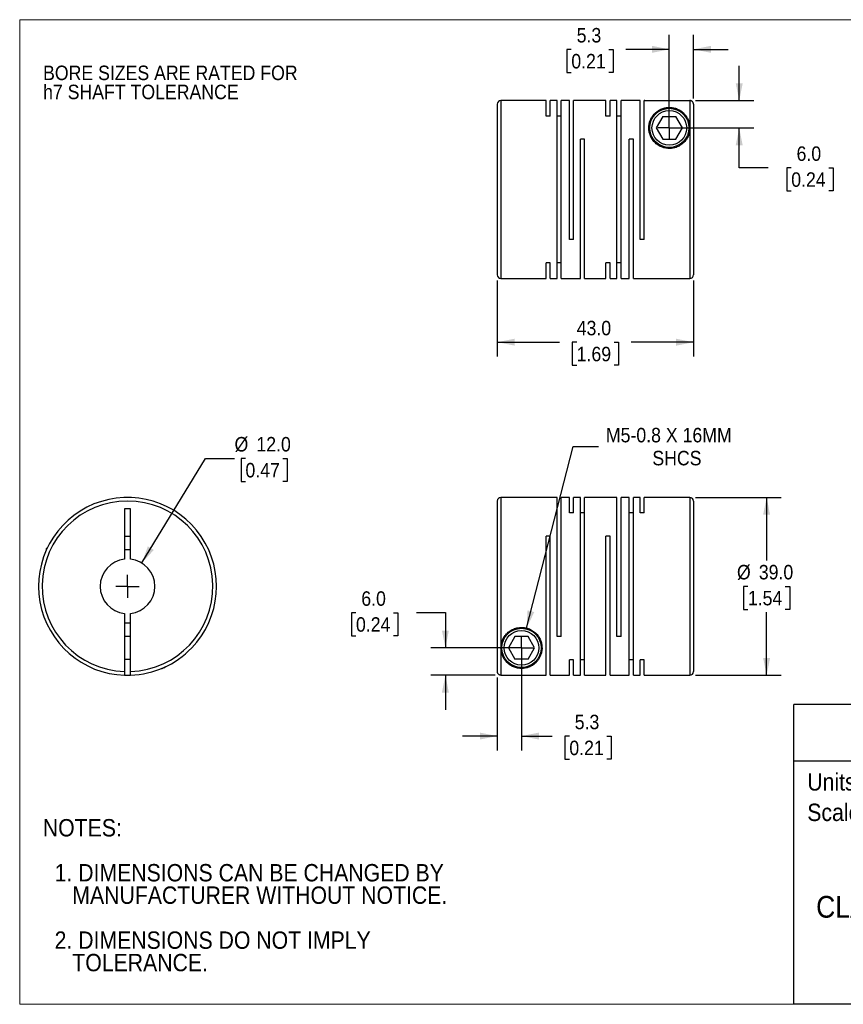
# Model space of a CAD drawing. Header units: millimetres. Extents: x 0 to 279, y 0 to 216.
# Tile 1 of 2: x 0 to 180, y 0 to 216. Entities that reach past the tile are written whole.
import ezdxf
from ezdxf.enums import TextEntityAlignment as Align

# ---------------------------------------------------------------- set-up
doc = ezdxf.new("R2010")
doc.units = ezdxf.units.MM
doc.linetypes.add('SLD-Solid', pattern=[0])
doc.layers.add('SLD-0', color=7, linetype='SLD-Solid', lineweight=25)
doc.layers.add('TEXT', color=140, linetype='SLD-Solid', lineweight=25)
doc.styles.add('SLDTEXTSTYLE0', font='GOTHIC.TTF', dxfattribs={"width": 0.913})
doc.dimstyles.new('SLDDIMSTYLE0', dxfattribs={"dimtxt": 3.175, "dimasz": 3.81, "dimexe": 0, "dimexo": 0.0625, "dimgap": 0.79375, "dimtad": 0, "dimtih": 1, "dimtoh": 1, "dimdec": 1, "dimrnd": 1e-09, "dimzin": 4, "dimdsep": 46, "dimtxsty": 'SLDTEXTSTYLE0', "dimsah": 1, "dimcen": 0, "dimadec": 0, "dimazin": 1, "dimtfac": 1, "dimtdec": 1, "dimtofl": 0, "dimtmove": 0, "dimatfit": 3, "dimfxl": 0, "dimfrac": 2, "dimtolj": 1, "dimtzin": 12, "dimarcsym": 0})
doc.dimstyles.new('SLDDIMSTYLE1', dxfattribs={"dimtxt": 3.175, "dimasz": 3.81, "dimexe": 0, "dimexo": 0.0625, "dimgap": 0.79375, "dimtad": 0, "dimtih": 1, "dimtoh": 1, "dimdec": 1, "dimrnd": 1e-09, "dimzin": 12, "dimdsep": 46, "dimtxsty": 'SLDTEXTSTYLE0', "dimsah": 1, "dimcen": 0.09, "dimadec": 0, "dimazin": 3, "dimtfac": 1, "dimtdec": 1, "dimtmove": 0, "dimatfit": 0, "dimfxl": 0, "dimfrac": 2, "dimtolj": 1, "dimtzin": 12, "dimarcsym": 0})
doc.dimstyles.new('SLDDIMSTYLE2', dxfattribs={"dimtxt": 3.175, "dimasz": 3.81, "dimexe": 0, "dimexo": 0.0625, "dimgap": 0.79375, "dimtad": 0, "dimtih": 1, "dimtoh": 1, "dimdec": 1, "dimrnd": 1e-09, "dimzin": 4, "dimdsep": 46, "dimtxsty": 'SLDTEXTSTYLE0', "dimsah": 1, "dimcen": 0.09, "dimadec": 0, "dimazin": 1, "dimtfac": 1, "dimtdec": 1, "dimtmove": 0, "dimatfit": 0, "dimfxl": 0, "dimfrac": 2, "dimtolj": 1, "dimtzin": 12, "dimarcsym": 0})
doc.dimstyles.new('SLDDIMSTYLE3', dxfattribs={"dimtxt": 3.175, "dimasz": 3.81, "dimexe": 0, "dimexo": 0.0625, "dimgap": 0.79375, "dimtad": 0, "dimtih": 1, "dimtoh": 1, "dimdec": 1, "dimrnd": 1e-09, "dimzin": 12, "dimdsep": 46, "dimtxsty": 'SLDTEXTSTYLE0', "dimsah": 1, "dimcen": 0, "dimadec": 0, "dimazin": 3, "dimtfac": 1, "dimtdec": 1, "dimtofl": 0, "dimtmove": 0, "dimatfit": 3, "dimfxl": 0, "dimfrac": 2, "dimtolj": 1, "dimtzin": 12, "dimarcsym": 0})
doc.dimstyles.new('SLDDIMSTYLE4', dxfattribs={"dimtxt": 3.175, "dimasz": 3.81, "dimexe": 0, "dimexo": 0.0625, "dimgap": 0.79375, "dimtad": 0, "dimtih": 1, "dimtoh": 1, "dimdec": 1, "dimrnd": 1e-09, "dimzin": 4, "dimdsep": 46, "dimtxsty": 'SLDTEXTSTYLE0', "dimsah": 1, "dimcen": 0.09, "dimadec": 0, "dimazin": 1, "dimtfac": 1, "dimtdec": 1, "dimtofl": 0, "dimtmove": 0, "dimatfit": 3, "dimfxl": 0, "dimfrac": 2, "dimtolj": 1, "dimtzin": 12, "dimarcsym": 0})

# ---------------------------------------------------------------- blocks, each defined once
blk = doc.blocks.new('SW_NOTE_0')
at = {"layer": 'TEXT', "color": 0, "insert": (0, 4.87), "char_height": 3.81, "attachment_point": 1, "style": 'SLDTEXTSTYLE0'}
blk.add_mtext('Scale: Full', dxfattribs=at)
blk = doc.blocks.new('SW_NOTE_0_1')
at = {"layer": 'TEXT', "color": 0, "insert": (0, 4.87), "char_height": 3.81, "attachment_point": 1, "style": 'SLDTEXTSTYLE0'}
blk.add_mtext('Units: mm [inch]', dxfattribs=at)
blk = doc.blocks.new('Block1')
at = {"layer": 'TEXT'}
for p, q in [((279.4, 65.76), (169.64, 65.76)), ((169.64, 0), (169.64, 65.76)), ((279.4, 0), (279.4, 65.76)), ((169.64, 53.4), (279.4, 53.4)), ((279.4, 0), (169.64, 0))]:
    blk.add_line(p, q, dxfattribs=at)
at = {"layer": 'TEXT', "color": 140}
for name, p in [('SW_NOTE_0_1', (172.59, 45.81)), ('SW_NOTE_0', (172.59, 39.13))]:
    blk.add_blockref(name, p, dxfattribs=at)
at = {"layer": 'TEXT', "color": 140, "style": 'SLDTEXTSTYLE0', "width": 0.913}
for tag, height, p in [('AUTOATTR0', 4.23, (203.22, 55.35)), ('AUTOATTR1_0', 4.76, (183.51, 29.89)), ('AUTOATTR1_1', 4.76, (184.74, 23.73)), ('AUTOATTR1_2', 4.76, (174.53, 17.57))]:
    blk.add_attdef(tag, text='', height=height, dxfattribs=at).set_placement(p, align=Align.BOTTOM_LEFT)
blk = doc.blocks.new('Block2')
at = {"color": 7, "linetype": 'SLD-Solid', "lineweight": 18}
for p, q in [((279.4, 215.9), (0, 215.9)), ((0, 0), (0, 215.9)), ((279.4, 0), (0, 0))]:
    blk.add_line(p, q, dxfattribs=at)
blk = doc.blocks.new('SW_NOTE_0_2')
at = {"layer": 'SLD-0', "color": 0, "char_height": 3.175, "attachment_point": 1, "style": 'SLDTEXTSTYLE0'}
for s, insert in [('BORE SIZES ARE RATED FOR ', (0, 4.06)), ('h7 SHAFT TOLERANCE', (0, -0.12))]:
    blk.add_mtext(s, dxfattribs=dict(at, insert=insert))
blk = doc.blocks.new('SW_NOTE_0_3')
at = {"layer": 'TEXT', "color": 0, "char_height": 3.81, "attachment_point": 1, "style": 'SLDTEXTSTYLE0'}
for s, insert in [('NOTES:', (0, 4.87)), ('  1. DIMENSIONS CAN BE CHANGED BY     ', (0, -4.99)), ('     MANUFACTURER WITHOUT NOTICE.', (0, -9.91)), ('  2. DIMENSIONS DO NOT IMPLY ', (0, -19.77)), ('     TOLERANCE.', (0, -24.69))]:
    blk.add_mtext(s, dxfattribs=dict(at, insert=insert))
blk = doc.blocks.new('_D')
at = {"layer": 'SLD-0'}
for p, q in [((26.76, 96.77), (40.73, 119.7)), ((40.73, 119.7), (47.08, 119.7)), ((49.47, 119.7), (48.51, 119.7)), ((48.51, 119.7), (48.51, 114.66)), ((57.68, 119.7), (58.65, 119.7)), ((58.65, 119.7), (58.65, 114.66)), ((48.51, 114.66), (49.47, 114.66)), ((58.65, 114.66), (57.68, 114.66))]:
    blk.add_line(p, q, dxfattribs=at)
blk.add_solid([(26.76, 96.77), (29.39, 99.63), (28.09, 100.42)], dxfattribs=at)
at = {"layer": 'SLD-0', "char_height": 3.175, "attachment_point": 1, "style": 'SLDTEXTSTYLE0'}
for s, insert in [('%%c', (47.08, 124.4)), ('12.0', (51.87, 124.4)), ('0.47', (49.47, 118.71))]:
    blk.add_mtext(s, dxfattribs=dict(at, insert=insert))
blk = doc.blocks.new('SW_CENTERMARKSYMBOL_0')
at = {"layer": 'SLD-0', "color": 0}
for q in [(0, 2.54), (-2.54, 0), (0, -2.54), (2.54, 0)]:
    blk.add_line((0, 0), q, dxfattribs=at)
blk = doc.blocks.new('_D_1')
at = {"layer": 'SLD-0'}
for p, q in [((109.96, 76.88), (109.96, 55.65)), ((104.66, 71.69), (104.66, 55.65)), ((104.66, 58.82), (97.04, 58.82)), ((109.96, 58.82), (116.7, 58.82)), ((120.45, 58.8), (119.49, 58.8)), ((119.49, 58.8), (119.49, 53.76)), ((128.66, 58.8), (129.63, 58.8)), ((129.63, 58.8), (129.63, 53.76)), ((119.49, 53.76), (120.45, 53.76)), ((129.63, 53.76), (128.66, 53.76))]:
    blk.add_line(p, q, dxfattribs=at)
for points in [[(104.66, 58.82), (100.85, 59.58), (100.85, 58.06)], [(109.96, 58.82), (113.77, 58.06), (113.77, 59.58)]]:
    blk.add_solid(points, dxfattribs=at)
at = {"layer": 'SLD-0', "char_height": 3.175, "attachment_point": 1, "style": 'SLDTEXTSTYLE0'}
for s, insert in [('5.3', (121.63, 63.5)), ('0.21', (120.45, 57.81))]:
    blk.add_mtext(s, dxfattribs=dict(at, insert=insert))
blk = doc.blocks.new('_D_2')
at = {"layer": 'SLD-0'}
for p, q in [((73.69, 85.86), (72.72, 85.86)), ((72.72, 85.86), (72.72, 80.82)), ((81.9, 85.86), (82.87, 85.86)), ((82.87, 85.86), (82.87, 80.82)), ((86.94, 85.89), (93.29, 85.89)), ((93.29, 85.89), (93.29, 78.15)), ((72.72, 80.82), (73.69, 80.82)), ((82.87, 80.82), (81.9, 80.82)), ((108.69, 78.15), (90.11, 78.15)), ((104.19, 72.16), (90.11, 72.16)), ((93.29, 72.16), (93.29, 64.54))]:
    blk.add_line(p, q, dxfattribs=at)
for points in [[(93.29, 78.15), (94.05, 81.96), (92.53, 81.96)], [(93.29, 72.16), (92.53, 68.35), (94.05, 68.35)]]:
    blk.add_solid(points, dxfattribs=at)
at = {"layer": 'SLD-0', "char_height": 3.175, "attachment_point": 1, "style": 'SLDTEXTSTYLE0'}
for s, insert in [('6.0', (74.86, 90.56)), ('0.24', (73.69, 84.88))]:
    blk.add_mtext(s, dxfattribs=dict(at, insert=insert))
blk = doc.blocks.new('_D_3')
at = {"layer": 'SLD-0'}
for p, q in [((111.08, 82.51), (121.31, 122.35)), ((121.31, 122.35), (126.87, 122.35))]:
    blk.add_line(p, q, dxfattribs=at)
blk.add_solid([(111.08, 82.51), (112.77, 86.01), (111.29, 86.39)], dxfattribs=at)
at = {"layer": 'SLD-0', "char_height": 3.175, "attachment_point": 1, "style": 'SLDTEXTSTYLE0'}
for s, insert in [('M5-0.8 X 16MM', (128.46, 126.4)), ('SHCS', (138.64, 121.36))]:
    blk.add_mtext(s, dxfattribs=dict(at, insert=insert))
blk = doc.blocks.new('_D_4')
at = {"layer": 'SLD-0'}
for p, q in [((148.13, 111.15), (166.85, 111.15)), ((163.68, 111.15), (163.68, 97.33)), ((159.57, 91.65), (158.6, 91.65)), ((158.6, 91.65), (158.6, 86.61)), ((167.78, 91.65), (168.75, 91.65)), ((168.75, 91.65), (168.75, 86.61)), ((158.6, 86.61), (159.57, 86.61)), ((168.75, 86.61), (167.78, 86.61)), ((163.68, 72.15), (163.68, 85.96)), ((148.13, 72.15), (166.85, 72.15))]:
    blk.add_line(p, q, dxfattribs=at)
for points in [[(163.68, 111.15), (162.91, 107.34), (164.44, 107.34)], [(163.68, 72.15), (164.44, 75.96), (162.91, 75.96)]]:
    blk.add_solid(points, dxfattribs=at)
at = {"layer": 'SLD-0', "char_height": 3.175, "attachment_point": 1, "style": 'SLDTEXTSTYLE0'}
for s, insert in [('%%c', (157.18, 96.35)), ('39.0', (161.97, 96.35)), ('1.54', (159.57, 90.66))]:
    blk.add_mtext(s, dxfattribs=dict(at, insert=insert))
blk = doc.blocks.new('SW_CENTERMARKSYMBOL_1')
at = {"layer": 'SLD-0', "color": 0}
for q in [(0, 2.54), (-2.54, 0), (0, -2.54), (2.54, 0)]:
    blk.add_line((0, 0), q, dxfattribs=at)
blk = doc.blocks.new('_D_6')
at = {"layer": 'SLD-0'}
for p, q in [((104.66, 158.7), (104.66, 142.02)), ((147.66, 158.7), (147.66, 142.02)), ((104.66, 145.19), (118.31, 145.19)), ((122.06, 145.17), (121.09, 145.17)), ((121.09, 145.17), (121.09, 140.13)), ((130.27, 145.17), (131.24, 145.17)), ((131.24, 145.17), (131.24, 140.13)), ((147.66, 145.19), (134.02, 145.19)), ((121.09, 140.13), (122.06, 140.13)), ((131.24, 140.13), (130.27, 140.13))]:
    blk.add_line(p, q, dxfattribs=at)
for points in [[(104.66, 145.19), (108.47, 144.43), (108.47, 145.95)], [(147.66, 145.19), (143.85, 145.95), (143.85, 144.43)]]:
    blk.add_solid(points, dxfattribs=at)
at = {"layer": 'SLD-0', "char_height": 3.175, "attachment_point": 1, "style": 'SLDTEXTSTYLE0'}
for s, insert in [('43.0', (122.06, 149.87)), ('1.69', (122.06, 144.18))]:
    blk.add_mtext(s, dxfattribs=dict(at, insert=insert))
blk = doc.blocks.new('_D_7')
at = {"layer": 'SLD-0'}
for p, q in [((157.68, 198.16), (157.68, 205.78)), ((148.13, 198.16), (160.85, 198.16)), ((143.63, 192.17), (160.85, 192.17)), ((157.68, 183.44), (157.68, 192.17)), ((164.03, 183.44), (157.68, 183.44)), ((169.07, 183.42), (168.1, 183.42)), ((168.1, 183.42), (168.1, 178.38)), ((177.28, 183.42), (178.24, 183.42)), ((178.24, 183.42), (178.24, 178.38)), ((168.1, 178.38), (169.07, 178.38)), ((178.24, 178.38), (177.28, 178.38))]:
    blk.add_line(p, q, dxfattribs=at)
for points in [[(157.68, 198.16), (158.44, 201.97), (156.91, 201.97)], [(157.68, 192.17), (156.91, 188.36), (158.44, 188.36)]]:
    blk.add_solid(points, dxfattribs=at)
at = {"layer": 'SLD-0', "char_height": 3.175, "attachment_point": 1, "style": 'SLDTEXTSTYLE0'}
for s, insert in [('6.0', (170.24, 188.12)), ('0.24', (169.07, 182.43))]:
    blk.add_mtext(s, dxfattribs=dict(at, insert=insert))
blk = doc.blocks.new('_D_8')
at = {"layer": 'SLD-0'}
for p, q in [((142.36, 193.44), (142.36, 212.58)), ((147.66, 198.63), (147.66, 212.58)), ((120.88, 209.38), (119.92, 209.38)), ((119.92, 209.38), (119.92, 204.34)), ((129.09, 209.38), (130.06, 209.38)), ((130.06, 209.38), (130.06, 204.34)), ((142.36, 209.4), (132.84, 209.4)), ((147.66, 209.4), (155.28, 209.4)), ((119.92, 204.34), (120.88, 204.34)), ((130.06, 204.34), (129.09, 204.34))]:
    blk.add_line(p, q, dxfattribs=at)
for points in [[(142.36, 209.4), (138.55, 210.17), (138.55, 208.64)], [(147.66, 209.4), (151.47, 208.64), (151.47, 210.17)]]:
    blk.add_solid(points, dxfattribs=at)
at = {"layer": 'SLD-0', "char_height": 3.175, "attachment_point": 1, "style": 'SLDTEXTSTYLE0'}
for s, insert in [('5.3', (122.06, 214.08)), ('0.21', (120.88, 208.39))]:
    blk.add_mtext(s, dxfattribs=dict(at, insert=insert))
blk = doc.blocks.new('SW_CENTERMARKSYMBOL_3')
at = {"layer": 'SLD-0', "color": 0}
for q in [(0, 2.54), (-2.54, 0), (0, -2.54), (2.54, 0)]:
    blk.add_line((0, 0), q, dxfattribs=at)

msp = doc.modelspace()

# ---------------------------------------------------------------- linework, layer by layer
for p, q in [((104.66, 197.37), (104.66, 159.97)), ((115.36, 198.17), (105.46, 198.17)), ((105.46, 198.17), (105.46, 159.17)), ((115.36, 194.77), (115.36, 198.17)), ((117.76, 198.17), (116.28, 198.17)), ((116.28, 194.77), (116.28, 198.17)), ((117.76, 159.17), (117.76, 198.17)), ((120.46, 198.17), (118.68, 198.17)), ((118.68, 159.17), (118.68, 198.17)), ((120.46, 167.67), (120.46, 198.17)), ((128.46, 198.17), (121.38, 198.17)), ((121.38, 167.67), (121.38, 198.17)), ((128.46, 194.77), (128.46, 198.17)), ((130.86, 198.17), (129.38, 198.17)), ((129.38, 194.77), (129.38, 198.17)), ((130.86, 159.17), (130.86, 198.17)), ((135.96, 198.17), (131.78, 198.17)), ((131.78, 159.17), (131.78, 198.17)), ((135.96, 167.67), (135.96, 198.17)), ((136.96, 198.17), (136.88, 198.17)), ((136.88, 167.67), (136.88, 198.17)), ((136.96, 198.16), (136.96, 198.17)), ((136.96, 198.16), (146.86, 198.16)), ((146.86, 198.16), (146.86, 192.17)), ((147.66, 197.36), (147.66, 159.97)), ((116.28, 194.77), (115.36, 194.77)), ((118.68, 194.77), (117.76, 194.77)), ((129.38, 194.77), (128.46, 194.77)), ((131.78, 194.77), (130.86, 194.77)), ((140.92, 194.67), (139.48, 192.17)), ((140.92, 194.67), (143.81, 194.67)), ((145.25, 192.17), (143.81, 194.67)), ((139.48, 192.17), (140.92, 189.67)), ((143.81, 189.67), (145.25, 192.17)), ((146.86, 192.17), (146.86, 159.17)), ((123.78, 189.67), (122.86, 189.67)), ((122.86, 159.17), (122.86, 189.67)), ((123.78, 159.17), (123.78, 189.67)), ((134.48, 189.67), (133.56, 189.67)), ((133.56, 159.17), (133.56, 189.67)), ((134.48, 159.17), (134.48, 189.67)), ((140.92, 189.67), (143.81, 189.67)), ((121.38, 167.67), (120.46, 167.67)), ((136.88, 167.67), (135.96, 167.67)), ((116.28, 162.57), (115.36, 162.57)), ((115.36, 159.17), (115.36, 162.57)), ((116.28, 159.17), (116.28, 162.57)), ((118.68, 162.57), (117.76, 162.57)), ((129.38, 162.57), (128.46, 162.57)), ((128.46, 159.17), (128.46, 162.57)), ((129.38, 159.17), (129.38, 162.57)), ((131.78, 162.57), (130.86, 162.57)), ((105.46, 159.17), (115.36, 159.17)), ((116.28, 159.17), (117.76, 159.17)), ((118.68, 159.17), (122.86, 159.17)), ((123.78, 159.17), (128.46, 159.17)), ((129.38, 159.17), (130.86, 159.17)), ((131.78, 159.17), (133.56, 159.17)), ((134.48, 159.17), (146.86, 159.17)), ((104.66, 110.35), (104.66, 72.96)), ((117.76, 111.15), (105.46, 111.15)), ((105.46, 111.15), (105.46, 78.15)), ((117.76, 80.65), (117.76, 111.15)), ((120.46, 111.15), (118.68, 111.15)), ((118.68, 80.65), (118.68, 111.15)), ((120.46, 107.75), (120.46, 111.15)), ((122.86, 111.15), (121.38, 111.15)), ((121.38, 107.75), (121.38, 111.15)), ((122.86, 72.15), (122.86, 111.15)), ((130.86, 111.15), (123.78, 111.15)), ((123.78, 72.15), (123.78, 111.15)), ((130.86, 80.65), (130.86, 111.15)), ((133.56, 111.15), (131.78, 111.15)), ((131.78, 80.65), (131.78, 111.15)), ((133.56, 72.15), (133.56, 111.15)), ((135.96, 111.15), (134.48, 111.15)), ((134.48, 72.15), (134.48, 111.15)), ((135.96, 107.75), (135.96, 111.15)), ((146.86, 111.15), (136.88, 111.15)), ((136.88, 107.75), (136.88, 111.15)), ((146.86, 111.15), (146.86, 72.15)), ((147.66, 110.35), (147.66, 72.95)), ((24.28, 108.65), (22.98, 108.65)), ((22.98, 108.65), (22.98, 97.61)), ((24.28, 97.61), (24.28, 108.65)), ((121.38, 107.75), (120.46, 107.75)), ((123.78, 107.75), (122.86, 107.75)), ((134.48, 107.75), (133.56, 107.75)), ((136.88, 107.75), (135.96, 107.75)), ((22.98, 102.65), (24.28, 102.65)), ((116.28, 102.65), (115.36, 102.65)), ((115.36, 72.16), (115.36, 102.65)), ((116.28, 72.15), (116.28, 102.65)), ((129.38, 102.65), (128.46, 102.65)), ((128.46, 72.15), (128.46, 102.65)), ((129.38, 72.15), (129.38, 102.65)), ((6.04, 100.05), (5.83, 99.85)), ((5.83, 99.85), (5.83, 99.61)), ((5.83, 99.85), (5.94, 99.85)), ((22.98, 85.68), (22.98, 72.96)), ((24.28, 72.96), (24.28, 85.68)), ((24.28, 80.65), (22.98, 80.65)), ((108.52, 80.65), (107.08, 78.15)), ((111.41, 80.65), (108.52, 80.65)), ((112.85, 78.15), (111.41, 80.65)), ((118.68, 80.65), (117.76, 80.65)), ((131.78, 80.65), (130.86, 80.65)), ((105.46, 78.15), (105.46, 72.16)), ((107.08, 78.15), (108.52, 75.65)), ((111.41, 75.65), (112.85, 78.15)), ((22.98, 75.65), (24.28, 75.65)), ((111.41, 75.65), (108.52, 75.65)), ((31.6, 73.85), (31.83, 73.85)), ((31.83, 73.85), (32.04, 74.05)), ((31.83, 73.85), (31.83, 73.96)), ((121.38, 75.55), (120.46, 75.55)), ((120.46, 72.15), (120.46, 75.55)), ((121.38, 72.15), (121.38, 75.55)), ((123.78, 75.55), (122.86, 75.55)), ((134.48, 75.55), (133.56, 75.55)), ((136.88, 75.55), (135.96, 75.55)), ((135.96, 72.15), (135.96, 75.55)), ((136.88, 72.15), (136.88, 75.55)), ((105.46, 72.16), (115.36, 72.16)), ((116.28, 72.15), (120.46, 72.15)), ((121.38, 72.15), (122.86, 72.15)), ((123.78, 72.15), (128.46, 72.15)), ((129.38, 72.15), (133.56, 72.15)), ((134.48, 72.15), (135.96, 72.15)), ((136.88, 72.15), (146.86, 72.15))]:
    msp.add_line(p, q)
for centre, radius in [((142.36, 192.17), 4.3), ((142.36, 192.17), 3.8), ((109.96, 78.15), 4.3), ((109.96, 78.15), 3.8)]:
    msp.add_circle(centre, radius)
for centre, radius, start, end in [((105.46, 197.37), 0.8, 90, 180), ((105.46, 159.97), 0.8, 180, 270), ((146.86, 159.97), 0.8, 270, 0), ((23.63, 91.65), 19.5, 316.1869, 268.0898), ((23.63, 91.65), 18.7, 271.992, 268.008), ((105.46, 110.35), 0.8, 90, 180), ((146.86, 110.35), 0.8, 360, 90), ((23.63, 91.65), 8, 85.3396, 94.6604), ((23.63, 91.65), 6, 96.2192, 263.7808), ((23.63, 91.65), 6, 276.2192, 83.7808), ((23.63, 91.65), 8, 265.3396, 274.6604), ((23.63, 91.65), 19.5, 271.9102, 316.1869), ((23.63, 91.65), 19.5, 268.0871, 271.9129), ((146.86, 72.95), 0.8, 270, 0)]:
    msp.add_arc(centre, radius, start, end)
for points, knots in [([(146.86, 192.17), (146.86, 192.7), (146.72, 193.46), (146.33, 194.34), (145.93, 194.94), (145.45, 195.47), (144.96, 195.86), (144.51, 196.13), (144.13, 196.32), (143.72, 196.47), (143.25, 196.59), (142.73, 196.67), (142.17, 196.68), (141.63, 196.62), (141.16, 196.51), (140.72, 196.36), (140.2, 196.13), (139.65, 195.78), (139.1, 195.3), (138.65, 194.75), (138.29, 194.13), (138.02, 193.44), (137.87, 192.7), (137.85, 191.89), (137.97, 191.07), (138.27, 190.22), (138.76, 189.41), (139.47, 188.67), (140.36, 188.09), (141.21, 187.79), (141.88, 187.69), (142.53, 187.65), (143.36, 187.74), (144.29, 188.06), (145.11, 188.57), (145.78, 189.2), (146.29, 189.92), (146.63, 190.66), (146.82, 191.43), (146.86, 191.92), (146.86, 192.17)], [0, 0, 0, 0, 0.06223, 0.09355, 0.124752, 0.155914, 0.187298, 0.204082, 0.21871, 0.235532, 0.250076, 0.26627, 0.281408, 0.296184, 0.312791, 0.327335, 0.344132, 0.375368, 0.406533, 0.437515, 0.468652, 0.499851, 0.532648, 0.562116, 0.59447, 0.624545, 0.65637, 0.686925, 0.718189, 0.749231, 0.762668, 0.776104, 0.804051, 0.831993, 0.859747, 0.887966, 0.915288, 0.943908, 0.970974, 1, 1, 1, 1]), ([(147.66, 197.36), (147.66, 197.39), (147.66, 197.45), (147.65, 197.53), (147.62, 197.61), (147.59, 197.69), (147.55, 197.76), (147.51, 197.83), (147.46, 197.89), (147.41, 197.95), (147.35, 197.99), (147.29, 198.03), (147.23, 198.07), (147.17, 198.1), (147.11, 198.12), (147.04, 198.14), (146.98, 198.15), (146.92, 198.16), (146.88, 198.16), (146.86, 198.16)], [0, 0, 0, 0, 0.071069, 0.140606, 0.208613, 0.275089, 0.340035, 0.403449, 0.465332, 0.525685, 0.584507, 0.641799, 0.69756, 0.751791, 0.804492, 0.855663, 0.905304, 0.953416, 1, 1, 1, 1]), ([(105.46, 78.15), (105.46, 77.9), (105.51, 77.38), (105.7, 76.65), (106, 75.98), (106.39, 75.38), (106.87, 74.85), (107.37, 74.46), (107.82, 74.19), (108.2, 74), (108.61, 73.85), (109.08, 73.73), (109.6, 73.65), (110.15, 73.64), (110.69, 73.7), (111.17, 73.8), (111.61, 73.95), (112.12, 74.18), (112.68, 74.53), (113.22, 75.02), (113.67, 75.57), (114.03, 76.18), (114.3, 76.88), (114.45, 77.62), (114.48, 78.42), (114.36, 79.24), (114.05, 80.1), (113.56, 80.91), (112.86, 81.65), (111.96, 82.23), (110.92, 82.59), (109.8, 82.69), (108.69, 82.51), (107.68, 82.08), (106.84, 81.44), (106.19, 80.67), (105.61, 79.55), (105.46, 78.69), (105.46, 78.15)], [0, 0, 0, 0, 0.029363, 0.062366, 0.093694, 0.124904, 0.156074, 0.187466, 0.204254, 0.218886, 0.235713, 0.250261, 0.266459, 0.2816, 0.29638, 0.312991, 0.327539, 0.34434, 0.375585, 0.406758, 0.437748, 0.468893, 0.5001, 0.532906, 0.562381, 0.594744, 0.624826, 0.65666, 0.687223, 0.718495, 0.749545, 0.780845, 0.812143, 0.843285, 0.87477, 0.905364, 0.937416, 1, 1, 1, 1]), ([(31.14, 73.65), (31.14, 73.65), (31.14, 73.65), (31.22, 73.68), (31.34, 73.73), (31.42, 73.77), (31.51, 73.81), (31.57, 73.84), (31.6, 73.85)], [0, 0, 0, 0, 0.132878, 0.499099, 0.630606, 0.767865, 0.911476, 1, 1, 1, 1]), ([(22.98, 72.96), (22.98, 72.93), (22.98, 72.88), (22.98, 72.8), (22.98, 72.73), (22.98, 72.63), (22.98, 72.51), (22.98, 72.39), (22.98, 72.29), (22.98, 72.22), (22.98, 72.17), (22.98, 72.16), (22.98, 72.16)], [0, 0, 0, 0, 0.062757, 0.124959, 0.187214, 0.250129, 0.374738, 0.499773, 0.62467, 0.749998, 0.874891, 1, 1, 1, 1]), ([(24.28, 72.16), (24.28, 72.16), (24.28, 72.16), (24.28, 72.18), (24.28, 72.2), (24.28, 72.23), (24.28, 72.28), (24.28, 72.33), (24.28, 72.41), (24.28, 72.51), (24.28, 72.65), (24.28, 72.8), (24.28, 72.91), (24.28, 72.96)], [0, 0, 0, 0, 0.073591, 0.144978, 0.215062, 0.284793, 0.355135, 0.42703, 0.501358, 0.623738, 0.75084, 0.875648, 1, 1, 1, 1]), ([(105.46, 72.16), (105.43, 72.16), (105.37, 72.16), (105.28, 72.18), (105.2, 72.2), (105.12, 72.23), (105.04, 72.28), (104.96, 72.33), (104.88, 72.41), (104.79, 72.51), (104.72, 72.65), (104.67, 72.8), (104.67, 72.91), (104.66, 72.96)], [0, 0, 0, 0, 0.073591, 0.144978, 0.215062, 0.284793, 0.355135, 0.42703, 0.501358, 0.623738, 0.75084, 0.875648, 1, 1, 1, 1])]:
    msp.add_open_spline(points, degree=3, knots=knots)

# ---------------------------------------------------------------- block references
at = {"color": 7, "linetype": 'Continuous'}
msp.add_blockref('Block2', (0, 0), dxfattribs=at)
msp.add_blockref('Block1', (0, 0), dxfattribs=at).add_auto_attribs({'AUTOATTR0': 'SRBA-39C-12-16', 'AUTOATTR1_0': 'SUNG-IL MACHINERY DRIVE ', 'AUTOATTR1_1': 'COUPLING, RADIAL BEAM, ', 'AUTOATTR1_2': 'CLAMP, SIZE 39, 12 X 16MM BORE'})
at = {"layer": 'SLD-0'}
for name, p in [('SW_NOTE_0_2', (5.12, 201.77)), ('SW_CENTERMARKSYMBOL_3', (142.36, 192.17)), ('SW_CENTERMARKSYMBOL_0', (23.63, 91.65)), ('SW_CENTERMARKSYMBOL_1', (109.96, 78.15))]:
    msp.add_blockref(name, p, dxfattribs=at)
at = {"layer": 'TEXT'}
msp.add_blockref('SW_NOTE_0_3', (5.07, 35.75), dxfattribs=at)

# ---------------------------------------------------------------- dimensions: what is measured, and where the dimension line sits
at = {"layer": 'SLD-0'}
for base, p1, p2, dimstyle, picture, middle in [((142.36, 209.4), (147.66, 197.36), (142.36, 192.17), 'SLDDIMSTYLE1', '_D_8', (124.99, 209.4)), ((104.66, 145.19), (147.66, 159.97), (104.66, 159.97), 'SLDDIMSTYLE4', '_D_6', (126.16, 145.19)), ((104.66, 58.82), (109.96, 78.15), (104.66, 72.96), 'SLDDIMSTYLE1', '_D_1', (124.56, 58.82))]:
    dim = msp.add_linear_dim(base=base, p1=p1, p2=p2, dimstyle=dimstyle, dxfattribs=at)
    dim.commit()
    dim.dimension.update_dxf_attribs({"geometry": picture, "text_midpoint": middle, "dimtype": 160})
for base, p1, p2, picture, middle in [((157.68, 192.17), (146.86, 198.16), (142.36, 192.17), '_D_7', (157.68, 183.44)), ((93.29, 78.15), (105.46, 72.16), (109.96, 78.15), '_D_2', (93.29, 85.89))]:
    dim = msp.add_linear_dim(base=base, p1=p1, p2=p2, angle=90, dimstyle='SLDDIMSTYLE2', dxfattribs=at)
    dim.commit()
    dim.dimension.update_dxf_attribs({"geometry": picture, "text_midpoint": middle, "dimtype": 160})
dim = msp.add_diameter_dim_2p(p1=(108.84, 73.79), p2=(111.08, 82.51), text='M5-0.8 X 16MM\\PSHCS', dimstyle='SLDDIMSTYLE3', override={"dimpost": '<>'}, dxfattribs=at)
dim.commit()
dim.dimension.update_dxf_attribs({"geometry": '_D_3', "text_midpoint": (143.91, 122.35), "dimtype": 163})
dim = msp.add_diameter_dim_2p(p1=(20.51, 86.52), p2=(26.76, 96.77), dimstyle='SLDDIMSTYLE0', dxfattribs=at)
dim.commit()
dim.dimension.update_dxf_attribs({"geometry": '_D', "text_midpoint": (53.58, 119.7), "dimtype": 163})
dim = msp.add_linear_dim(base=(163.68, 72.15), p1=(146.86, 111.15), p2=(146.86, 72.15), angle=90, text='%%c<>', dimstyle='SLDDIMSTYLE4', dxfattribs=at)
dim.commit()
dim.dimension.update_dxf_attribs({"geometry": '_D_4', "text_midpoint": (163.68, 91.65), "dimtype": 160})

doc.saveas('drawing.dxf')
